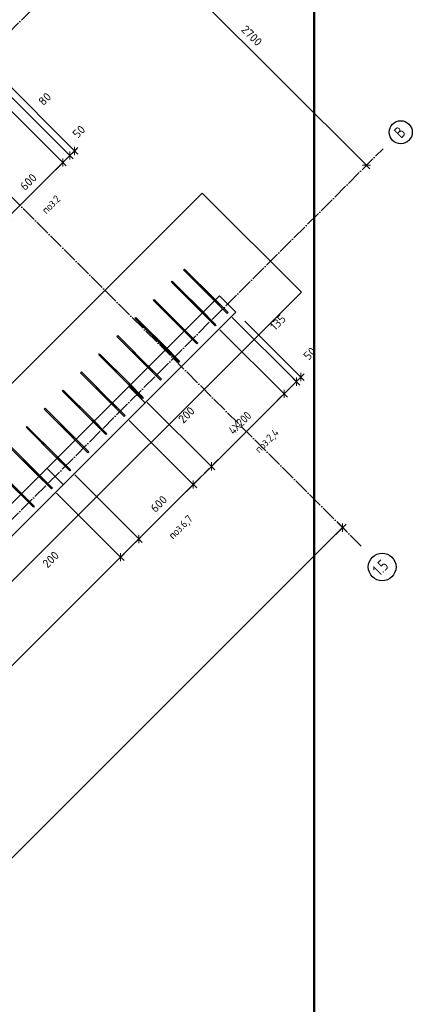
# Model space of a CAD drawing. Header units: millimetres. Extents: x 5077 to 50019, y 6526 to 90933.
# Tile 12 of 60: x 19036 to 22092, y 10437 to 18113. Entities that reach past the tile are written whole.
import ezdxf

# ---------------------------------------------------------------- set-up
doc = ezdxf.new("R2010")
doc.units = ezdxf.units.MM
doc.header["$PDMODE"] = 65
for name, pattern in [('______11', [150, 120, -15, 0, -15]), ('______5', [330, 240, -30, 30, -30]), ('________', [0])]:
    doc.linetypes.add(name, pattern=pattern)
for name, color, linetype, lineweight in [('Standard', 7, 'Continuous', 25), ('Арм.стержн. вертикальными 1', 22, 'Continuous', 35), ('Размерная линия_ общее', 7, 'Continuous', 13)]:
    doc.layers.add(name, color=color, linetype=linetype, lineweight=lineweight)
doc.layers.add('Осевая линия_ общее', color=7, linetype='______5', lineweight=13, true_color=0xa0a0a0)
doc.styles.add('ISOCPEUR', font='ISOCPEUR')
doc.dimstyles.new('DIMSTYLE_3', dxfattribs={"dimtxt": 66, "dimasz": 75, "dimexe": 0, "dimexo": 0, "dimgap": 33, "dimtad": 2, "dimdec": 0, "dimrnd": 5, "dimzin": 12, "dimdsep": 46, "dimtxsty": 'ISOCPEUR', "dimblk1": 'ALL_ML_STRICH', "dimblk2": 'ALL_ML_STRICH', "dimsah": 1, "dimcen": 0, "dimclrd": 7, "dimclre": 256, "dimclrt": 7, "dimadec": 0, "dimazin": 0, "dimtfac": 1, "dimtdec": 0, "dimtix": 1, "dimtmove": 2, "dimatfit": 3, "dimfxl": 0, "dimtvp": 1.2, "dimtzin": 0, "dimlwd": 0, "dimlwe": -3, "dimarcsym": 0})
doc.dimstyles.new('DIMSTYLE_9', dxfattribs={"dimtxt": 66, "dimasz": 75, "dimexe": 0, "dimexo": 0, "dimgap": 33, "dimtad": 2, "dimdec": 0, "dimrnd": 5, "dimzin": 12, "dimdsep": 46, "dimtxsty": 'ISOCPEUR', "dimblk1": 'ALL_ML_STRICH', "dimblk2": 'ALL_ML_STRICH', "dimsah": 1, "dimcen": 0, "dimclrd": 7, "dimclre": 256, "dimclrt": 7, "dimadec": 0, "dimazin": 0, "dimtfac": 1, "dimtdec": 0, "dimtix": 1, "dimtmove": 2, "dimatfit": 3, "dimfxl": 0, "dimtzin": 0, "dimlwd": 0, "dimlwe": -3, "dimarcsym": 0})

# ---------------------------------------------------------------- blocks, each defined once
blk = doc.blocks.new('ALL_ML_STRICH')
at = {"color": 0, "linetype": 'ByBlock', "lineweight": -2}
for p, q in [((-1, 0), (0.5, 0)), ((-0.3, -0.3), (0.3, 0.3)), ((0, -0.5), (0, 0.5))]:
    blk.add_line(p, q, dxfattribs=at)
blk = doc.blocks.new('*D41')
at = {"layer": 'DEFPOINTS', "color": 7, "linetype": 'Continuous', "lineweight": 13, "transparency": 33554687}
for p in [(21493.7, 14209.8), (15850.9, 8454), (15995.4, 8309.6)]:
    blk.add_point(p, dxfattribs=at)
at = {"layer": 'Размерная линия_ общее', "color": 7, "linetype": 'Continuous', "lineweight": -2, "transparency": 33554687}
blk.add_line((15850.9, 8454), (21550.2, 14153.3), dxfattribs=at)
at = {"layer": 'Размерная линия_ общее', "color": 253, "linetype": 'Continuous', "lineweight": -2, "true_color": 0xa0a0a0, "transparency": 33554687}
for p, q in [((21507.9, 14195.7), (21550.2, 14153.3)), ((15981.3, 8323.7), (15850.9, 8454))]:
    blk.add_line(p, q, dxfattribs=at)
at = {"layer": 'Размерная линия_ общее', "color": 7, "linetype": 'Continuous', "lineweight": 13, "transparency": 33554687, "xscale": 75, "yscale": 75, "zscale": 75}
for p, rotation in [((21550.2, 14153.3), 44.99999999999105), ((15850.9, 8454), 224.999999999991)]:
    blk.add_blockref('ALL_ML_STRICH', p, dxfattribs=dict(at, rotation=rotation))
at = {"layer": 'Размерная линия_ общее', "color": 7, "linetype": 'Continuous', "lineweight": 13, "transparency": 33554687, "insert": (18644.2, 11364.7), "char_height": 66, "width": 264, "attachment_point": 5, "rotation": 45, "style": 'ISOCPEUR'}
blk.add_mtext('\\A1;{8060}', dxfattribs=at)
blk = doc.blocks.new('СЛОЖНЫЙ_ОБЪЕКТ_0')
at = {"layer": 'Осевая линия_ общее', "color": 253, "linetype": '______11', "lineweight": -3, "true_color": 0xa0a0a0, "transparency": 33554687}
for p, q in [((21694.7, 14008.8), (14623.6, 21079.9)), ((10345.6, 9405.6), (19955.2, 19015.2)), ((12254.8, 7496.4), (21864.4, 17106))]:
    blk.add_line(p, q, dxfattribs=at)
at = {"layer": 'Осевая линия_ общее', "color": 7, "linetype": 'Continuous', "lineweight": 25, "transparency": 33554687}
for centre, radius in [((22002.6, 17235.9), 89.6), ((21857.8, 13846.5), 107.8)]:
    blk.add_circle(centre, radius, dxfattribs=at)
at = {"layer": 'Осевая линия_ общее', "color": 7, "linetype": 'Continuous', "lineweight": 25, "transparency": 33554687, "char_height": 90, "attachment_point": 7, "rotation": 45, "style": 'ISOCPEUR'}
for s, insert, width in [('\\W0.80;В', (22004.8, 17182.8), 107.95), ('\\W0.79;1.5', (21837.8, 13771.1), 170.421)]:
    blk.add_mtext(s, dxfattribs=dict(at, insert=insert, width=width))
blk = doc.blocks.new('*D44')
at = {"layer": 'DEFPOINTS', "color": 7, "linetype": 'Continuous', "lineweight": 13, "transparency": 33554687}
for p in [(19955.2, 19015.2), (19827, 18887), (21751.4, 16993)]:
    blk.add_point(p, dxfattribs=at)
at = {"layer": 'Размерная линия_ общее', "color": 253, "linetype": 'Continuous', "lineweight": -2, "true_color": 0xa0a0a0, "transparency": 33554687}
for p, q in [((19941.1, 19001), (19827, 18887)), ((21737.2, 16978.8), (21736.2, 16977.8))]:
    blk.add_line(p, q, dxfattribs=at)
at = {"layer": 'Размерная линия_ общее', "color": 7, "linetype": 'Continuous', "lineweight": -2, "transparency": 33554687}
blk.add_line((19827, 18887), (21736.2, 16977.8), dxfattribs=at)
at = {"layer": 'Размерная линия_ общее', "color": 7, "linetype": 'Continuous', "lineweight": 13, "transparency": 33554687, "xscale": 75, "yscale": 75, "zscale": 75}
for p, rotation in [((19827, 18887), 134.9999999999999), ((21736.2, 16977.8), 315)]:
    blk.add_blockref('ALL_ML_STRICH', p, dxfattribs=dict(at, rotation=rotation))
at = {"layer": 'Размерная линия_ общее', "color": 7, "linetype": 'Continuous', "lineweight": 13, "transparency": 33554687, "insert": (20842.6, 17988.7), "char_height": 66, "width": 264, "attachment_point": 5, "rotation": 315, "style": 'ISOCPEUR'}
blk.add_mtext('\\A1;{2700}', dxfattribs=at)
blk = doc.blocks.new('*D235')
at = {"layer": 'DEFPOINTS', "color": 7, "linetype": 'Continuous', "lineweight": 13, "transparency": 33554687}
for p in [(18817.2, 17554), (18392.9, 17129.8), (18947.4, 16575.3)]:
    blk.add_point(p, dxfattribs=at)
at = {"layer": 'Размерная линия_ общее', "color": 253, "linetype": 'Continuous', "lineweight": -2, "true_color": 0xa0a0a0, "transparency": 33554687}
for p, q in [((18887.9, 17483.3), (19371.7, 16999.5)), ((18463.6, 17059.1), (18947.4, 16575.3))]:
    blk.add_line(p, q, dxfattribs=at)
at = {"layer": 'Размерная линия_ общее', "color": 7, "linetype": 'Continuous', "lineweight": -2, "transparency": 33554687}
blk.add_line((18947.4, 16575.3), (19371.7, 16999.5), dxfattribs=at)
at = {"layer": 'Размерная линия_ общее', "color": 7, "linetype": 'Continuous', "lineweight": 13, "transparency": 33554687, "yscale": 75, "zscale": 75}
for p, xscale, rotation in [((19371.7, 16999.5), 75.00000000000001, 44.99999999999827), ((18947.4, 16575.3), 75, 224.9999999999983)]:
    blk.add_blockref('ALL_ML_STRICH', p, dxfattribs=dict(at, xscale=xscale, rotation=rotation))
at = {"layer": 'Размерная линия_ общее', "color": 7, "linetype": 'Continuous', "lineweight": 13, "transparency": 33554687, "insert": (19103.2, 16848.4), "char_height": 66, "width": 198, "attachment_point": 5, "rotation": 45, "style": 'ISOCPEUR'}
blk.add_mtext('\\A1;{600}', dxfattribs=at)
blk = doc.blocks.new('*D236')
at = {"layer": 'DEFPOINTS', "color": 7, "linetype": 'Continuous', "lineweight": 13, "transparency": 33554687}
for p in [(18774.3, 17707.1), (18817.2, 17554), (19371.7, 16999.5)]:
    blk.add_point(p, dxfattribs=at)
at = {"layer": 'Размерная линия_ общее', "color": 253, "linetype": 'Continuous', "lineweight": -2, "true_color": 0xa0a0a0, "transparency": 33554687}
for p, q in [((18845, 17636.3), (19426.7, 17054.6)), ((18887.9, 17483.3), (19371.7, 16999.5))]:
    blk.add_line(p, q, dxfattribs=at)
at = {"layer": 'Размерная линия_ общее', "color": 7, "linetype": 'Continuous', "lineweight": -2, "transparency": 33554687}
blk.add_line((19371.7, 16999.5), (19426.7, 17054.6), dxfattribs=at)
at = {"layer": 'Размерная линия_ общее', "color": 7, "linetype": 'Continuous', "lineweight": 13, "transparency": 33554687, "yscale": 75, "zscale": 75}
for p, xscale, rotation in [((19371.7, 16999.5), 75, 224.9999999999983), ((19426.7, 17054.6), 75.00000000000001, 44.99999999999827)]:
    blk.add_blockref('ALL_ML_STRICH', p, dxfattribs=dict(at, xscale=xscale, rotation=rotation))
at = {"layer": 'Размерная линия_ общее', "color": 7, "linetype": 'Continuous', "lineweight": 13, "transparency": 33554687, "insert": (19230.9, 17494.9), "char_height": 66, "width": 132, "attachment_point": 5, "rotation": 45, "style": 'ISOCPEUR'}
blk.add_mtext('\\A1;{80}', dxfattribs=at)
blk = doc.blocks.new('*D237')
at = {"layer": 'DEFPOINTS', "color": 7, "linetype": 'Continuous', "lineweight": 13, "transparency": 33554687}
for p in [(18809.6, 17742.4), (18774.3, 17707.1), (19426.7, 17054.6)]:
    blk.add_point(p, dxfattribs=at)
at = {"layer": 'Размерная линия_ общее', "color": 253, "linetype": 'Continuous', "lineweight": -2, "true_color": 0xa0a0a0, "transparency": 33554687}
for p, q in [((18880.3, 17671.7), (19462.1, 17090)), ((18845, 17636.3), (19426.7, 17054.6))]:
    blk.add_line(p, q, dxfattribs=at)
at = {"layer": 'Размерная линия_ общее', "color": 7, "linetype": 'Continuous', "lineweight": -2, "transparency": 33554687}
blk.add_line((19426.7, 17054.6), (19462.1, 17090), dxfattribs=at)
at = {"layer": 'Размерная линия_ общее', "color": 7, "linetype": 'Continuous', "lineweight": 13, "transparency": 33554687, "yscale": 75, "zscale": 75}
for p, xscale, rotation in [((19426.7, 17054.6), 75, 224.9999999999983), ((19462.1, 17090), 75.00000000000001, 44.99999999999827)]:
    blk.add_blockref('ALL_ML_STRICH', p, dxfattribs=dict(at, xscale=xscale, rotation=rotation))
at = {"layer": 'Размерная линия_ общее', "color": 7, "linetype": 'Continuous', "lineweight": 13, "transparency": 33554687, "insert": (19496.7, 17240.2), "char_height": 66, "width": 132, "attachment_point": 5, "rotation": 45, "style": 'ISOCPEUR'}
blk.add_mtext('\\A1;{50}', dxfattribs=at)
blk = doc.blocks.new('*D245')
at = {"layer": 'DEFPOINTS', "color": 7, "linetype": 'Continuous', "lineweight": 13, "transparency": 33554687}
for p in [(19251.6, 14493.2), (15857.5, 11099.1), (16427.4, 10529.2)]:
    blk.add_point(p, dxfattribs=at)
at = {"layer": 'Размерная линия_ общее', "color": 253, "linetype": 'Continuous', "lineweight": -2, "true_color": 0xa0a0a0, "transparency": 33554687}
for p, q in [((19322.3, 14422.5), (19821.5, 13923.3)), ((15928.2, 11028.4), (16427.4, 10529.2))]:
    blk.add_line(p, q, dxfattribs=at)
at = {"layer": 'Размерная линия_ общее', "color": 7, "linetype": 'Continuous', "lineweight": -2, "transparency": 33554687}
blk.add_line((16427.4, 10529.2), (19821.5, 13923.3), dxfattribs=at)
at = {"layer": 'Размерная линия_ общее', "color": 7, "linetype": 'Continuous', "lineweight": 13, "transparency": 33554687, "xscale": 75, "yscale": 75, "zscale": 75}
for p, rotation in [((19821.5, 13923.3), 44.99999999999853), ((16427.4, 10529.2), 224.9999999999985)]:
    blk.add_blockref('ALL_ML_STRICH', p, dxfattribs=dict(at, rotation=rotation))
at = {"layer": 'Размерная линия_ общее', "color": 7, "linetype": 'Continuous', "lineweight": 13, "transparency": 33554687, "insert": (17880.1, 12145.9), "char_height": 66, "width": 3.3, "attachment_point": 1, "rotation": 45, "line_spacing_factor": 0.60241, "style": 'ISOCPEUR'}
blk.add_mtext('\\W0.87;24Х200=4800', dxfattribs=at)
blk = doc.blocks.new('*D246')
at = {"layer": 'DEFPOINTS', "color": 7, "linetype": 'Continuous', "lineweight": 13, "transparency": 33554687}
for p in [(19393, 14634.6), (19251.6, 14493.2), (19821.5, 13923.3)]:
    blk.add_point(p, dxfattribs=at)
at = {"layer": 'Размерная линия_ общее', "color": 253, "linetype": 'Continuous', "lineweight": -2, "true_color": 0xa0a0a0, "transparency": 33554687}
for p, q in [((19463.8, 14563.9), (19963, 14064.7)), ((19322.3, 14422.5), (19821.5, 13923.3))]:
    blk.add_line(p, q, dxfattribs=at)
at = {"layer": 'Размерная линия_ общее', "color": 7, "linetype": 'Continuous', "lineweight": -2, "transparency": 33554687}
blk.add_line((19821.5, 13923.3), (19963, 14064.7), dxfattribs=at)
at = {"layer": 'Размерная линия_ общее', "color": 7, "linetype": 'Continuous', "lineweight": 13, "transparency": 33554687, "xscale": 75, "yscale": 75, "zscale": 75}
for p, rotation in [((19963, 14064.7), 44.99999999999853), ((19821.5, 13923.3), 224.9999999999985)]:
    blk.add_blockref('ALL_ML_STRICH', p, dxfattribs=dict(at, rotation=rotation))
at = {"layer": 'Размерная линия_ общее', "color": 7, "linetype": 'Continuous', "lineweight": 13, "transparency": 33554687, "insert": (19277.1, 13905), "char_height": 66, "width": 198, "attachment_point": 5, "rotation": 45, "style": 'ISOCPEUR'}
blk.add_mtext('\\A1;{200}', dxfattribs=at)
blk = doc.blocks.new('*D247')
at = {"layer": 'DEFPOINTS', "color": 7, "linetype": 'Continuous', "lineweight": 13, "transparency": 33554687}
for p in [(19817.3, 15058.9), (19393, 14634.6), (19963, 14064.7)]:
    blk.add_point(p, dxfattribs=at)
at = {"layer": 'Размерная линия_ общее', "color": 253, "linetype": 'Continuous', "lineweight": -2, "true_color": 0xa0a0a0, "transparency": 33554687}
for p, q in [((19888, 14988.2), (20387.2, 14489)), ((19463.8, 14563.9), (19963, 14064.7))]:
    blk.add_line(p, q, dxfattribs=at)
at = {"layer": 'Размерная линия_ общее', "color": 7, "linetype": 'Continuous', "lineweight": -2, "transparency": 33554687}
blk.add_line((19963, 14064.7), (20387.2, 14489), dxfattribs=at)
at = {"layer": 'Размерная линия_ общее', "color": 7, "linetype": 'Continuous', "lineweight": 13, "transparency": 33554687, "xscale": 75, "yscale": 75, "zscale": 75}
for p, rotation in [((20387.2, 14489), 44.99999999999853), ((19963, 14064.7), 224.9999999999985)]:
    blk.add_blockref('ALL_ML_STRICH', p, dxfattribs=dict(at, rotation=rotation))
at = {"layer": 'Размерная линия_ общее', "color": 7, "linetype": 'Continuous', "lineweight": 13, "transparency": 33554687, "insert": (20118.7, 14337.9), "char_height": 66, "width": 198, "attachment_point": 5, "rotation": 45, "style": 'ISOCPEUR'}
blk.add_mtext('\\A1;{600}', dxfattribs=at)
blk = doc.blocks.new('*D248')
at = {"layer": 'DEFPOINTS', "color": 7, "linetype": 'Continuous', "lineweight": 13, "transparency": 33554687}
for p in [(19958.7, 15200.3), (19817.3, 15058.9), (20387.2, 14489)]:
    blk.add_point(p, dxfattribs=at)
at = {"layer": 'Размерная линия_ общее', "color": 253, "linetype": 'Continuous', "lineweight": -2, "true_color": 0xa0a0a0, "transparency": 33554687}
for p, q in [((20029.4, 15129.6), (20528.6, 14630.4)), ((19888, 14988.2), (20387.2, 14489))]:
    blk.add_line(p, q, dxfattribs=at)
at = {"layer": 'Размерная линия_ общее', "color": 7, "linetype": 'Continuous', "lineweight": -2, "transparency": 33554687}
blk.add_line((20387.2, 14489), (20528.6, 14630.4), dxfattribs=at)
at = {"layer": 'Размерная линия_ общее', "color": 7, "linetype": 'Continuous', "lineweight": 13, "transparency": 33554687, "xscale": 75, "yscale": 75, "zscale": 75}
for p, rotation in [((20528.6, 14630.4), 44.99999999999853), ((20387.2, 14489), 224.9999999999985)]:
    blk.add_blockref('ALL_ML_STRICH', p, dxfattribs=dict(at, rotation=rotation))
at = {"layer": 'Размерная линия_ общее', "color": 7, "linetype": 'Continuous', "lineweight": 13, "transparency": 33554687, "insert": (20334.2, 15031.4), "char_height": 66, "width": 198, "attachment_point": 5, "rotation": 45, "style": 'ISOCPEUR'}
blk.add_mtext('\\A1;{200}', dxfattribs=at)
blk = doc.blocks.new('*D249')
at = {"layer": 'DEFPOINTS', "color": 7, "linetype": 'Continuous', "lineweight": 13, "transparency": 33554687}
for p in [(20524.4, 15766), (19958.7, 15200.3), (20528.6, 14630.4)]:
    blk.add_point(p, dxfattribs=at)
at = {"layer": 'Размерная линия_ общее', "color": 253, "linetype": 'Continuous', "lineweight": -2, "true_color": 0xa0a0a0, "transparency": 33554687}
for p, q in [((20595.1, 15695.3), (21094.3, 15196.1)), ((20029.4, 15129.6), (20528.6, 14630.4))]:
    blk.add_line(p, q, dxfattribs=at)
at = {"layer": 'Размерная линия_ общее', "color": 7, "linetype": 'Continuous', "lineweight": -2, "transparency": 33554687}
blk.add_line((20528.6, 14630.4), (21094.3, 15196.1), dxfattribs=at)
at = {"layer": 'Размерная линия_ общее', "color": 7, "linetype": 'Continuous', "lineweight": 13, "transparency": 33554687, "xscale": 75, "yscale": 75, "zscale": 75}
for p, rotation in [((21094.3, 15196.1), 44.99999999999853), ((20528.6, 14630.4), 224.9999999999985)]:
    blk.add_blockref('ALL_ML_STRICH', p, dxfattribs=dict(at, rotation=rotation))
at = {"layer": 'Размерная линия_ общее', "color": 7, "linetype": 'Continuous', "lineweight": 13, "transparency": 33554687, "insert": (20654.4, 14920.2), "char_height": 66, "width": 3.3, "attachment_point": 1, "rotation": 45, "line_spacing_factor": 0.60241, "style": 'ISOCPEUR'}
blk.add_mtext('\\W0.87;4Х200', dxfattribs=at)
blk = doc.blocks.new('*D250')
at = {"layer": 'DEFPOINTS', "color": 7, "linetype": 'Continuous', "lineweight": 13, "transparency": 33554687}
for p in [(20619.9, 15861.5), (20524.4, 15766), (21094.3, 15196.1)]:
    blk.add_point(p, dxfattribs=at)
at = {"layer": 'Размерная линия_ общее', "color": 253, "linetype": 'Continuous', "lineweight": -2, "true_color": 0xa0a0a0, "transparency": 33554687}
for p, q in [((20690.6, 15790.7), (21189.8, 15291.5)), ((20595.1, 15695.3), (21094.3, 15196.1))]:
    blk.add_line(p, q, dxfattribs=at)
at = {"layer": 'Размерная линия_ общее', "color": 7, "linetype": 'Continuous', "lineweight": -2, "transparency": 33554687}
blk.add_line((21094.3, 15196.1), (21189.8, 15291.5), dxfattribs=at)
at = {"layer": 'Размерная линия_ общее', "color": 7, "linetype": 'Continuous', "lineweight": 13, "transparency": 33554687, "xscale": 75, "yscale": 75, "zscale": 75}
for p, rotation in [((21189.8, 15291.5), 44.99999999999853), ((21094.3, 15196.1), 224.9999999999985)]:
    blk.add_blockref('ALL_ML_STRICH', p, dxfattribs=dict(at, rotation=rotation))
at = {"layer": 'Размерная линия_ общее', "color": 7, "linetype": 'Continuous', "lineweight": 13, "transparency": 33554687, "insert": (21045.7, 15753.3), "char_height": 66, "width": 198, "attachment_point": 5, "rotation": 45, "style": 'ISOCPEUR'}
blk.add_mtext('\\A1;{135}', dxfattribs=at)
blk = doc.blocks.new('*D251')
at = {"layer": 'DEFPOINTS', "color": 7, "linetype": 'Continuous', "lineweight": 13, "transparency": 33554687}
for p in [(20619.9, 15861.5), (20718.9, 15833.2), (21189.8, 15291.5)]:
    blk.add_point(p, dxfattribs=at)
at = {"layer": 'Размерная линия_ общее', "color": 253, "linetype": 'Continuous', "lineweight": -2, "true_color": 0xa0a0a0, "transparency": 33554687}
for p, q in [((20690.6, 15790.7), (21189.8, 15291.5)), ((20789.6, 15762.5), (21225.1, 15326.9))]:
    blk.add_line(p, q, dxfattribs=at)
at = {"layer": 'Размерная линия_ общее', "color": 7, "linetype": 'Continuous', "lineweight": -2, "transparency": 33554687}
blk.add_line((21189.8, 15291.5), (21225.1, 15326.9), dxfattribs=at)
at = {"layer": 'Размерная линия_ общее', "color": 7, "linetype": 'Continuous', "lineweight": 13, "transparency": 33554687, "xscale": 75, "yscale": 75, "zscale": 75}
for p, rotation in [((21189.8, 15291.5), 224.9999999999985), ((21225.1, 15326.9), 44.99999999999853)]:
    blk.add_blockref('ALL_ML_STRICH', p, dxfattribs=dict(at, rotation=rotation))
at = {"layer": 'Размерная линия_ общее', "color": 7, "linetype": 'Continuous', "lineweight": 13, "transparency": 33554687, "insert": (21294.3, 15510.1), "char_height": 66, "width": 132, "attachment_point": 5, "rotation": 45, "style": 'ISOCPEUR'}
blk.add_mtext('\\A1;{50}', dxfattribs=at)

msp = doc.modelspace()

# ---------------------------------------------------------------- linework, layer by layer
at = {"layer": 'Standard', "color": 52, "linetype": 'Continuous', "lineweight": -3, "transparency": 33554687}
for p, q in [((20456.9, 16760), (13753.6, 10056.6)), ((20456.9, 16760), (13753.6, 10056.6)), ((21228.5, 15988.4), (20456.9, 16760)), ((21228.5, 15988.4), (20456.9, 16760)), ((14525.2, 9285), (21228.5, 15988.4)), ((14525.2, 9285), (21228.5, 15988.4))]:
    msp.add_line(p, q, dxfattribs=at)
at = {"layer": 'Standard', "color": 7, "linetype": 'Continuous', "lineweight": 35, "transparency": 33554687}
for p, q in [((15776.2, 11145.1), (20591.6, 15960.5)), ((20591.6, 15960.5), (20718.9, 15833.2)), ((20718.9, 15833.2), (14538.8, 9653.1))]:
    msp.add_line(p, q, dxfattribs=at)
at = {"layer": 'Standard', "color": 253, "linetype": '________', "lineweight": 25, "true_color": 0xababab, "transparency": 33554687}
for p, q in [((20011.8, 15126.1), (19884.5, 15253.3)), ((19248.1, 14616.9), (19375.4, 14489.7))]:
    msp.add_line(p, q, dxfattribs=at)
at = {"layer": 'Standard', "color": 7, "linetype": 'Continuous', "lineweight": 50, "transparency": 33554687}
msp.add_lwpolyline([(7842.4, 9185), (21328.5, 9185), (21328.5, 40100.1), (7842.4, 40100.1), (7842.4, 9185)], dxfattribs=at)
at = {"layer": 'Арм.стержн. вертикальными 1', "color": 4, "linetype": 'Continuous', "lineweight": 25, "transparency": 33554687}
for points in [[(20587.7, 15886.6), (20311.9, 16162.3), (20319, 16169.4), (20594.8, 15893.6), (20587.7, 15886.6)], [(20492.2, 15791.1), (20216.5, 16066.9), (20223.5, 16074), (20499.3, 15798.2), (20492.2, 15791.1)], [(20652, 15822.3), (20432.8, 16041.5), (20439.9, 16048.5), (20659.1, 15829.3), (20652, 15822.3)], [(20350.8, 15649.7), (20075, 15925.5), (20082.1, 15932.5), (20357.9, 15656.8), (20350.8, 15649.7)], [(20556.6, 15726.8), (20337.3, 15946), (20344.4, 15953.1), (20563.6, 15733.9), (20556.6, 15726.8)], [(20209.4, 15508.3), (19933.6, 15784), (19940.7, 15791.1), (20216.5, 15515.3), (20209.4, 15508.3)], [(20415.1, 15585.4), (20195.9, 15804.6), (20203, 15811.6), (20422.2, 15592.4), (20415.1, 15585.4)], [(20273.7, 15443.9), (20054.5, 15663.2), (20061.6, 15670.2), (20280.8, 15451), (20273.7, 15443.9)], [(20068, 15366.9), (19792.2, 15642.6), (19799.3, 15649.7), (20075, 15373.9), (20068, 15366.9)], [(19926.5, 15225.4), (19650.8, 15501.2), (19657.8, 15508.3), (19933.6, 15232.5), (19926.5, 15225.4)], [(20132.3, 15302.5), (19913.1, 15521.7), (19920.2, 15528.8), (20139.4, 15309.6), (20132.3, 15302.5)], [(19785.5, 15083.6), (19509.7, 15359.4), (19516.8, 15366.5), (19792.6, 15090.7), (19785.5, 15083.6)], [(19990.9, 15161.1), (19771.7, 15380.3), (19778.7, 15387.4), (19997.9, 15168.2), (19990.9, 15161.1)], [(19644.1, 14942.2), (19368.3, 15218), (19375.4, 15225.1), (19651.1, 14949.3), (19644.1, 14942.2)], [(19849.1, 15020), (19629.9, 15239.2), (19637, 15246.3), (19856.2, 15027.1), (19849.1, 15020)], [(19502.6, 14800.8), (19226.9, 15076.6), (19233.9, 15083.6), (19509.7, 14807.9), (19502.6, 14800.8)], [(19707.7, 14878.6), (19488.5, 15097.8), (19495.6, 15104.9), (19714.8, 14885.6), (19707.7, 14878.6)], [(19361.2, 14659.4), (19085.5, 14935.1), (19092.5, 14942.2), (19368.3, 14666.4), (19361.2, 14659.4)], [(19566.3, 14737.2), (19347.1, 14956.4), (19354.2, 14963.4), (19573.4, 14744.2), (19566.3, 14737.2)], [(19424.9, 14595.7), (19205.7, 14814.9), (19212.7, 14822), (19431.9, 14602.8), (19424.9, 14595.7)], [(19219.4, 14518.3), (18943.7, 14794.1), (18950.7, 14801.2), (19226.5, 14525.4), (19219.4, 14518.3)], [(19283.5, 14454.3), (19064.3, 14673.5), (19071.3, 14680.6), (19290.5, 14461.4), (19283.5, 14454.3)], [(19078, 14376.9), (18802.2, 14652.7), (18809.3, 14659.7), (19085.1, 14384), (19078, 14376.9)], [(19142, 14312.9), (18922.8, 14532.1), (18929.9, 14539.1), (19149.1, 14319.9), (19142, 14312.9)]]:
    msp.add_lwpolyline(points, dxfattribs=at)

# ---------------------------------------------------------------- block references
at = {"layer": 'Осевая линия_ общее', "color": 253, "linetype": '______11', "lineweight": -3, "true_color": 0xa0a0a0, "transparency": 33554687}
msp.add_blockref('СЛОЖНЫЙ_ОБЪЕКТ_0', (0, 0), dxfattribs=at)

# ---------------------------------------------------------------- texts
at = {"layer": 'Standard', "color": 7, "linetype": 'Continuous', "lineweight": 25, "transparency": 33554687, "char_height": 60, "attachment_point": 5, "rotation": 45, "style": 'ISOCPEUR'}
for s, insert, width in [('\\A1;{\\fISOCPEUR|i0|b0;\\H60.000000;\\W0.909091;\\C7;поз.2}\\P', (19279.8, 16672.6), 191.958), ('\\A1;{\\fISOCPEUR|i0|b0;\\H60.000000;\\W0.909091;\\C7;поз.2,4}\\P', (20964.2, 14824.7), 255.124), ('\\A1;{\\fISOCPEUR|i0|b0;\\H60.000000;\\W0.909091;\\C7;поз.6,7}\\P', (20292.4, 14152.9), 249.641)]:
    msp.add_mtext(s, dxfattribs=dict(at, insert=insert, width=width))

# ---------------------------------------------------------------- dimensions: what is measured, and where the dimension line sits
at = {"layer": 'Размерная линия_ общее', "color": 7, "linetype": 'Continuous', "lineweight": 13, "transparency": 33554687}
for base, p1, p2, angle, dimstyle, picture, middle in [((21736.2, 16977.8), (19941.1, 19001), (21737.2, 16978.8), 315, 'DIMSTYLE_9', '*D44', (20842.6, 17988.7)), ((19462.1, 17090), (18845, 17636.3), (18880.3, 17671.7), 45, 'DIMSTYLE_3', '*D237', (19496.7, 17240.2)), ((19426.7, 17054.6), (18887.9, 17483.3), (18845, 17636.3), 45, 'DIMSTYLE_3', '*D236', (19230.9, 17494.9)), ((19371.7, 16999.5), (18463.6, 17059.1), (18887.9, 17483.3), 45, 'DIMSTYLE_9', '*D235', (19103.2, 16848.4)), ((21189.8, 15291.5), (20595.1, 15695.3), (20690.6, 15790.7), 45, 'DIMSTYLE_3', '*D250', (21045.7, 15753.3)), ((21225.1, 15326.9), (20690.6, 15790.7), (20789.6, 15762.5), 45, 'DIMSTYLE_3', '*D251', (21294.3, 15510.1)), ((20528.6, 14630.4), (19888, 14988.2), (20029.4, 15129.6), 45, 'DIMSTYLE_9', '*D248', (20334.2, 15031.4)), ((20387.2, 14489), (19463.8, 14563.9), (19888, 14988.2), 45, 'DIMSTYLE_9', '*D247', (20118.7, 14337.9)), ((19963, 14064.7), (19322.3, 14422.5), (19463.8, 14563.9), 45, 'DIMSTYLE_9', '*D246', (19277.1, 13905)), ((21550.2, 14153.3), (15981.3, 8323.7), (21507.9, 14195.7), 45, 'DIMSTYLE_9', '*D41', (18644.2, 11364.7))]:
    dim = msp.add_linear_dim(base=base, p1=p1, p2=p2, angle=angle, dimstyle=dimstyle, override={"dimpost": '<>', "dimclrd": 7, "dimclre": 253, "dimclrt": 7, "dimlwd": 0, "dimlwe": 65533}, dxfattribs=at)
    dim.commit()
    dim.dimension.update_dxf_attribs({"geometry": picture, "text_midpoint": middle, "dimtype": 160})
for base, p1, p2, text, picture, middle in [((21094.3, 15196.1), (20029.4, 15129.6), (20595.1, 15695.3), '\\W0.87;4Х200', '*D249', (20788.1, 14936.6)), ((19821.5, 13923.3), (15928.2, 11028.4), (19322.3, 14422.5), '\\W0.87;24Х200=4800', '*D245', (18101.1, 12249.6))]:
    dim = msp.add_linear_dim(base=base, p1=p1, p2=p2, angle=45, text=text, dimstyle='DIMSTYLE_9', override={"dimpost": '<>', "dimclrd": 7, "dimclre": 253, "dimclrt": 7, "dimlwd": 0, "dimlwe": 65533}, dxfattribs=at)
    dim.commit()
    dim.dimension.update_dxf_attribs({"geometry": picture, "text_midpoint": middle, "dimtype": 160})

doc.saveas('drawing.dxf')
